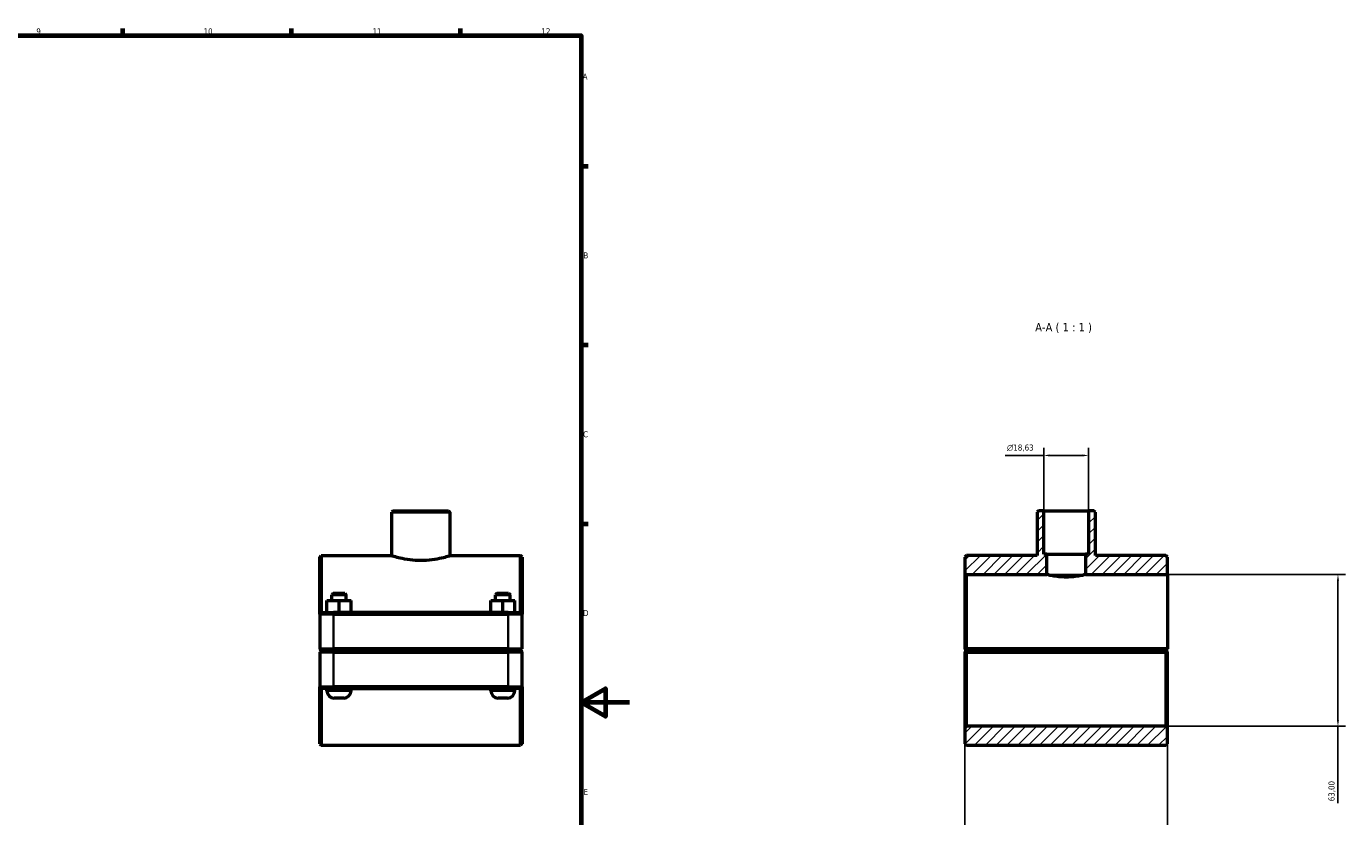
# Model space of a CAD drawing. Header units: millimetres. Extents: x 0 to 1138, y -9 to 1083.
# Tile 6 of 6: x 591 to 1138, y 250 to 578. Entities that reach past the tile are written whole.
import ezdxf

# ---------------------------------------------------------------- set-up
doc = ezdxf.new("R2010")
doc.units = ezdxf.units.MM
for name, color, linetype, lineweight in [('Border (ISO)', 7, 'Continuous', 70), ('Dimension (ISO)', 7, 'Continuous', 25), ('Hatch (ISO)', 7, 'Continuous', 18), ('Symbol (ISO)', 7, 'Continuous', 25), ('Visible (ISO)', 7, 'Continuous', 50), ('Visible Narrow (ISO)', 7, 'Continuous', 35)]:
    doc.layers.add(name, color=color, linetype=linetype, lineweight=lineweight)
doc.styles.add('Label Text (ISO)', font='tahoma.ttf')
doc.styles.add('Note Text (ISO)', font='tahoma.ttf')
doc.dimstyles.new('Default (ISO)', dxfattribs={"dimtxt": 2.5, "dimasz": 2.5, "dimexe": 3.175, "dimexo": 0, "dimgap": 0.762, "dimtad": 1, "dimrnd": 1e-08, "dimzin": 0, "dimtxsty": 'Note Text (ISO)', "dimcen": 0.09, "dimdle": 10, "dimclrd": 256, "dimclre": 256, "dimclrt": 232, "dimazin": 0, "dimtfac": 1.40208, "dimtmove": 0, "dimatfit": 3, "dimfxl": 1, "dimtolj": 1, "dimtzin": 0, "dimlwd": -1, "dimlwe": -1, "dimarcsym": 0})

# ---------------------------------------------------------------- blocks, each defined once
blk = doc.blocks.new('Borders Default Border')
at = {"layer": 'Border (ISO)'}
for p, q in [((630.75, 574), (630.75, 576.9)), ((700.83, 574), (700.83, 576.9)), ((770.92, 574), (770.92, 576.9)), ((821, 519.75), (823.9, 519.75)), ((821, 445.5), (823.9, 445.5)), ((821, 371.25), (823.9, 371.25))]:
    blk.add_line(p, q, dxfattribs=at)
at = {"layer": 'Border (ISO)', "flags": 128}
for points in [[(20, 20), (20, 574), (821, 574), (821, 20), (20, 20)], [(841, 297), (821, 297), (831, 302.77), (831, 291.23), (821, 297)]]:
    blk.add_lwpolyline(points, dxfattribs=at)
at = {"layer": 'Border (ISO)', "color": 232, "true_color": 0xca0064, "char_height": 2.5, "attachment_point": 7, "style": 'Note Text (ISO)'}
for s, insert in [('9', (594.88, 574.35)), ('10', (664.29, 574.35)), ('11', (734.37, 574.4)), ('12', (804.46, 574.4)), ('A', (821.59, 555.62)), ('B', (821.89, 481.37)), ('C', (821.73, 407.08)), ('D', (821.73, 332.88)), ('E', (821.94, 258.63))]:
    blk.add_mtext(s, dxfattribs=dict(at, insert=insert))
blk = doc.blocks.new('*D7')
at = {"layer": 'Defpoints', "color": 0, "transparency": 16777216}
for p in [(1012.91, 399.58), (1012.91, 376.61), (1031.55, 376.61)]:
    blk.add_point(p, dxfattribs=at)
at = {"layer": 'Dimension (ISO)', "transparency": 16777216}
for p, q in [((1012.91, 376.61), (1012.91, 402.75)), ((1031.55, 376.61), (1031.55, 402.75)), ((1012.91, 399.58), (996.93, 399.58)), ((1029.05, 399.58), (1015.41, 399.58))]:
    blk.add_line(p, q, dxfattribs=at)
for points in [[(1015.41, 399.99), (1015.41, 399.16), (1012.91, 399.58)], [(1029.05, 399.99), (1029.05, 399.16), (1031.55, 399.58)]]:
    blk.add_solid(points, dxfattribs=at)
at = {"layer": 'Dimension (ISO)', "color": 232, "true_color": 0xca0064, "transparency": 16777216, "insert": (997.69, 404.1), "char_height": 2.5, "attachment_point": 1, "style": 'Note Text (ISO)'}
blk.add_mtext('\\A1;\\fAIGDT|b0|i0;\\H2.5000;\\ln\\fTahoma|b0|i0;\\H2.5000;18,63', dxfattribs=at)
blk = doc.blocks.new('*D8')
at = {"layer": 'Defpoints', "color": 0, "transparency": 16777216}
for p in [(980.23, 319.29), (1064.23, 319.29), (980.23, 152.61)]:
    blk.add_point(p, dxfattribs=at)
at = {"layer": 'Dimension (ISO)', "transparency": 16777216}
for p, q in [((980.23, 319.29), (980.23, 149.44)), ((1064.23, 319.29), (1064.23, 149.44)), ((1061.73, 152.61), (982.73, 152.61))]:
    blk.add_line(p, q, dxfattribs=at)
for points in [[(982.73, 153.03), (982.73, 152.2), (980.23, 152.61)], [(1061.73, 153.03), (1061.73, 152.2), (1064.23, 152.61)]]:
    blk.add_solid(points, dxfattribs=at)
at = {"layer": 'Dimension (ISO)', "color": 232, "true_color": 0xca0064, "transparency": 16777216, "insert": (983.09, 156.56), "char_height": 2.5, "attachment_point": 1, "style": 'Note Text (ISO)'}
blk.add_mtext('\\A1;84,00', dxfattribs=at)
blk = doc.blocks.new('*D9')
at = {"layer": 'Defpoints', "color": 0, "transparency": 16777216}
for p in [(1014.23, 350.11), (1063.6, 287.11), (1135.01, 287.11)]:
    blk.add_point(p, dxfattribs=at)
at = {"layer": 'Dimension (ISO)', "transparency": 16777216}
for p, q in [((1014.23, 350.11), (1138.18, 350.11)), ((1135.01, 347.61), (1135.01, 289.61)), ((1063.6, 287.11), (1138.18, 287.11)), ((1135.01, 287.11), (1135.01, 255.22))]:
    blk.add_line(p, q, dxfattribs=at)
for points in [[(1134.59, 347.61), (1135.42, 347.61), (1135.01, 350.11)], [(1134.59, 289.61), (1135.42, 289.61), (1135.01, 287.11)]]:
    blk.add_solid(points, dxfattribs=at)
at = {"layer": 'Dimension (ISO)', "color": 232, "true_color": 0xca0064, "transparency": 16777216, "insert": (1131.07, 255.98), "char_height": 2.5, "attachment_point": 1, "rotation": 90, "style": 'Note Text (ISO)'}
blk.add_mtext('\\A1;63,00', dxfattribs=at)

msp = doc.modelspace()

# ---------------------------------------------------------------- hatches: boundary and pattern name
at = {"layer": 'Hatch (ISO)'}
h = msp.add_hatch(dxfattribs=at)
h.set_pattern_fill('ANSI31', color=256, scale=25.4, style=0)
h.set_pattern_definition([(45, (0, 0), (-2.245064, 2.245064), [])])
h.paths.add_polyline_path([(1064.2303, 279.8699), (1064.2303, 286.4849), (1063.6003, 287.1149), (980.8603, 287.1149), (980.2303, 286.4849), (980.2303, 279.8699), (980.8603, 279.2399), (1063.6003, 279.2399)])
h.paths.add_polyline_path([(1010.7501, 376.6149), (1010.1201, 375.9849), (1010.1201, 357.9899), (980.8603, 357.9899), (980.2303, 357.3599), (980.2303, 350.7449), (980.8603, 350.1149), (1014.2303, 350.1149), (1014.2303, 358.6149), (1012.9148, 358.6149), (1012.9148, 376.6149)])
h.paths.add_polyline_path([(1034.3404, 375.9849), (1033.7104, 376.6149), (1031.5458, 376.6149), (1031.5458, 358.6149), (1030.2303, 358.6149), (1030.2303, 350.1149), (1064.2303, 350.1149), (1064.2303, 357.3599), (1063.6003, 357.9899), (1034.3404, 357.9899)])

# ---------------------------------------------------------------- linework, layer by layer
at = {"layer": 'Visible (ISO)'}
for p, q in [((742.9836, 376.6149), (742.3536, 375.9849)), ((742.3536, 357.9899), (742.3536, 375.9849)), ((766.5739, 375.9849), (742.3536, 375.9849)), ((742.9836, 376.6149), (765.9439, 376.6149)), ((765.9439, 376.6149), (766.5739, 375.9849)), ((766.5739, 357.9899), (766.5739, 375.9849)), ((1010.7501, 376.6149), (1010.1201, 375.9849)), ((1010.1201, 375.9849), (1010.1201, 357.9899)), ((1012.9148, 376.6149), (1010.7501, 376.6149)), ((1012.9148, 358.6149), (1012.9148, 376.6149)), ((1012.9148, 376.6149), (1031.5458, 376.6149)), ((1033.7104, 376.6149), (1031.5458, 376.6149)), ((1031.5458, 376.6149), (1031.5458, 358.6149)), ((1034.3404, 375.9849), (1033.7104, 376.6149)), ((1034.3404, 357.9899), (1034.3404, 375.9849)), ((712.4637, 357.3599), (713.0937, 357.9899)), ((712.4637, 333.7349), (712.4637, 357.3599)), ((713.0937, 357.9899), (713.0937, 334.3649)), ((713.0937, 357.9899), (742.3536, 357.9899)), ((766.5739, 357.9899), (795.8337, 357.9899)), ((795.8337, 334.3649), (795.8337, 357.9899)), ((796.4637, 357.3599), (795.8337, 357.9899)), ((796.4637, 357.3599), (796.4637, 333.7349)), ((980.8603, 357.9899), (980.2303, 357.3599)), ((980.2303, 357.3599), (980.2303, 350.7449)), ((1010.1201, 357.9899), (980.8603, 357.9899)), ((1014.2303, 358.6149), (1012.9148, 358.6149)), ((1014.2303, 350.1149), (1014.2303, 358.6149)), ((1014.2303, 358.6149), (1030.2303, 358.6149)), ((1031.5458, 358.6149), (1030.2303, 358.6149)), ((1030.2303, 358.6149), (1030.2303, 350.1149)), ((1063.6003, 357.9899), (1034.3404, 357.9899)), ((1064.2303, 357.3599), (1063.6003, 357.9899)), ((1064.2303, 350.1149), (1064.2303, 357.3599)), ((980.2303, 350.7449), (980.8603, 350.1149)), ((980.2303, 350.7449), (980.2303, 319.2949)), ((980.8603, 350.1149), (1014.2303, 350.1149)), ((980.8603, 319.2948), (980.8603, 350.1149)), ((1030.2303, 350.1149), (1064.2303, 350.1149)), ((1064.2303, 350.1149), (1064.2303, 319.2949)), ((718.0937, 342.3649), (717.4637, 341.7349)), ((723.4637, 341.7349), (717.4637, 341.7349)), ((717.4637, 339.3649), (717.4637, 341.7349)), ((718.0937, 342.3649), (722.8337, 342.3649)), ((722.8337, 342.3649), (723.4637, 341.7349)), ((723.4637, 339.3649), (723.4637, 341.7349)), ((786.0937, 342.3649), (785.4637, 341.7349)), ((791.4637, 341.7349), (785.4637, 341.7349)), ((785.4637, 339.3649), (785.4637, 341.7349)), ((786.0937, 342.3649), (790.8337, 342.3649)), ((790.8337, 342.3649), (791.4637, 341.7349)), ((791.4637, 339.3649), (791.4637, 341.7349)), ((713.0937, 334.3649), (712.4637, 333.7349)), ((713.0937, 334.3649), (718.2637, 334.3649)), ((715.4484, 339.3649), (715.4793, 339.3649)), ((715.4484, 334.3649), (715.4484, 339.3649)), ((715.4793, 339.3649), (720.4947, 339.3649)), ((715.4793, 334.3649), (715.4793, 339.3649)), ((790.6637, 334.3649), (718.2637, 334.3649)), ((720.4947, 339.3649), (725.4791, 339.3649)), ((720.4947, 334.3649), (720.4947, 339.3649)), ((725.4791, 334.3649), (725.4791, 339.3649)), ((783.4484, 339.3649), (783.4793, 339.3649)), ((783.4484, 334.3649), (783.4484, 339.3649)), ((783.4793, 339.3649), (788.4947, 339.3649)), ((783.4793, 334.3649), (783.4793, 339.3649)), ((788.4947, 339.3649), (793.4791, 339.3649)), ((788.4947, 334.3649), (788.4947, 339.3649)), ((790.6637, 334.3649), (795.8337, 334.3649)), ((793.4791, 334.3649), (793.4791, 339.3649)), ((795.8337, 334.3649), (796.4637, 333.7349)), ((718.2637, 333.7349), (712.4637, 333.7349)), ((712.4637, 333.7349), (712.4637, 319.2949)), ((718.2637, 333.7349), (790.6637, 333.7349)), ((796.4637, 333.7349), (790.6637, 333.7349)), ((796.4637, 319.2949), (796.4637, 333.7349)), ((713.0937, 318.6649), (712.4637, 319.2949)), ((712.4637, 319.2949), (718.2637, 319.2949)), ((713.0937, 318.5649), (712.4637, 317.9349)), ((718.2637, 317.9349), (712.4637, 317.9349)), ((712.4637, 317.9349), (712.4637, 303.4949)), ((718.2637, 318.6649), (713.0937, 318.6649)), ((713.0937, 318.5649), (718.2637, 318.5649)), ((715.4637, 318.5649), (715.4637, 318.6649)), ((790.6637, 319.2949), (718.2637, 319.2949)), ((718.2637, 318.6649), (790.6637, 318.6649)), ((790.6637, 318.5649), (718.2637, 318.5649)), ((718.2637, 317.9349), (790.6637, 317.9349)), ((725.4637, 318.5649), (725.4637, 318.6649)), ((783.4637, 318.5649), (783.4637, 318.6649)), ((790.6637, 319.2949), (796.4637, 319.2949)), ((795.8337, 318.6649), (790.6637, 318.6649)), ((790.6637, 318.5649), (795.8337, 318.5649)), ((796.4637, 317.9349), (790.6637, 317.9349)), ((793.4637, 318.5649), (793.4637, 318.6649)), ((795.8337, 318.6649), (796.4637, 319.2949)), ((795.8337, 318.5649), (796.4637, 317.9349)), ((796.4637, 303.4949), (796.4637, 317.9349)), ((980.2303, 317.9349), (980.2303, 286.4849)), ((980.8603, 318.6649), (980.5461, 318.9791)), ((980.5461, 318.2507), (980.8603, 318.5649)), ((1064.2302, 319.2948), (980.8603, 319.2948)), ((980.8603, 318.6649), (1063.6003, 318.6649)), ((1063.6003, 318.5649), (980.8603, 318.5649)), ((980.8603, 287.1149), (980.8603, 317.9349)), ((980.8603, 317.9349), (1063.6003, 317.9349)), ((983.2303, 318.6649), (983.2303, 318.5649)), ((993.2303, 318.6649), (993.2303, 318.5649)), ((1051.2303, 318.6649), (1051.2303, 318.5649)), ((1061.2303, 318.6649), (1061.2303, 318.5649)), ((1064.2302, 319.2948), (1063.6003, 318.6649)), ((1063.6003, 318.5649), (1063.9145, 318.2507)), ((1063.6003, 317.9349), (1063.6003, 287.1149)), ((1064.2303, 319.2949), (1064.2302, 319.2948)), ((1064.2303, 286.4849), (1064.2303, 317.9349)), ((712.4637, 279.8699), (712.4637, 303.4949)), ((712.4637, 303.4949), (718.2637, 303.4949)), ((713.0937, 302.8649), (712.4637, 303.4949)), ((713.0937, 302.8649), (713.0937, 279.2399)), ((718.2637, 302.8649), (713.0937, 302.8649)), ((715.4637, 301.8649), (715.4637, 302.8649)), ((790.6637, 303.4949), (718.2637, 303.4949)), ((718.2637, 302.8649), (790.6637, 302.8649)), ((725.4637, 301.8649), (725.4637, 302.8649)), ((783.4637, 301.8649), (783.4637, 302.8649)), ((790.6637, 303.4949), (796.4637, 303.4949)), ((795.8337, 302.8649), (790.6637, 302.8649)), ((793.4637, 301.8649), (793.4637, 302.8649)), ((795.8337, 302.8649), (796.4637, 303.4949)), ((795.8337, 279.2399), (795.8337, 302.8649)), ((796.4637, 303.4949), (796.4637, 279.8699)), ((722.4637, 298.8649), (718.4637, 298.8649)), ((790.4637, 298.8649), (786.4637, 298.8649)), ((980.8603, 287.1149), (980.2303, 286.4849)), ((980.2303, 286.4849), (980.2303, 279.8699)), ((1063.6003, 287.1149), (980.8603, 287.1149)), ((1064.2303, 286.4849), (1063.6003, 287.1149)), ((1064.2303, 279.8699), (1064.2303, 286.4849)), ((712.4637, 279.8699), (713.0937, 279.2399)), ((713.0937, 279.2399), (795.8337, 279.2399)), ((796.4637, 279.8699), (795.8337, 279.2399)), ((980.2303, 279.8699), (980.8603, 279.2399)), ((980.8603, 279.2399), (1063.6003, 279.2399)), ((1063.6003, 279.2399), (1064.2303, 279.8699))]:
    msp.add_line(p, q, dxfattribs=at)
for centre, start, end in [((718.4637, 301.8649), 180, 270), ((722.4637, 301.8649), 270, 0), ((786.4637, 301.8649), 180, 270), ((790.4637, 301.8649), 270, 0)]:
    msp.add_arc(centre, 3, start, end, dxfattribs=at)
for points, knots in [([(742.3536, 357.9899), (742.3536, 357.9899), (742.6616, 357.8917), (743.9006, 357.5374), (744.8311, 357.2857), (746.9704, 356.8091), (748.3254, 356.552), (751.3058, 356.1851), (752.9321, 356.0813), (754.4637, 356.0813)], [5.51287637, 5.51287637, 5.51287637, 5.51287637, 5.97220679, 5.97220679, 6.4315372, 6.4315372, 6.89101952, 6.89101952, 7.35050183, 7.35050183, 7.35050183, 7.35050183]), ([(754.4637, 356.0813), (755.9954, 356.0813), (757.6217, 356.1851), (760.6021, 356.552), (761.9571, 356.8091), (764.0964, 357.2857), (765.0269, 357.5374), (766.2659, 357.8917), (766.5739, 357.9899), (766.5739, 357.9899)], [0, 0, 0, 0, 0.45948232, 0.45948232, 0.91896463, 0.91896463, 1.37829505, 1.37829505, 1.83762546, 1.83762546, 1.83762546, 1.83762546]), ([(1022.2303, 349.0821), (1021.2209, 349.0821), (1020.1475, 349.1375), (1018.1779, 349.3348), (1017.2813, 349.4736), (1015.8657, 349.732), (1015.2507, 349.8688), (1014.4329, 350.0615), (1014.2303, 350.1149), (1014.2303, 350.1149)], [0, 0, 0, 0, 0.30280588, 0.30280588, 0.60561176, 0.60561176, 0.90837246, 0.90837246, 1.21113316, 1.21113316, 1.21113316, 1.21113316]), ([(1030.2303, 350.1149), (1030.2303, 350.1149), (1030.0277, 350.0615), (1029.2099, 349.8688), (1028.5949, 349.732), (1027.1793, 349.4736), (1026.2827, 349.3348), (1024.3131, 349.1375), (1023.2396, 349.0821), (1022.2303, 349.0821)], [3.63339949, 3.63339949, 3.63339949, 3.63339949, 3.93616019, 3.93616019, 4.23892089, 4.23892089, 4.54172677, 4.54172677, 4.84453265, 4.84453265, 4.84453265, 4.84453265])]:
    msp.add_open_spline(points, degree=3, knots=knots, dxfattribs=at)
for points in [[(980.5461, 318.9791), (980.389, 319.1362), (980.2303, 319.2949)], [(980.2303, 317.9349), (980.389, 318.0935), (980.5461, 318.2507)], [(1063.9145, 318.2507), (1064.0716, 318.0935), (1064.2303, 317.9349)]]:
    msp.add_open_spline(points, degree=2, dxfattribs=at)
for points, weights in [([(980.5461, 318.9791), (980.7048, 319.1377), (980.8603, 319.2948)], [1.00580135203, 1.00874192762, 1.01164018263]), ([(980.8603, 317.9349), (980.7048, 318.092), (980.5461, 318.2507)], [1.01164018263, 1.00874192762, 1.00580135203]), ([(1063.9145, 318.2507), (1063.7558, 318.092), (1063.6003, 317.9349)], [1.00580135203, 1.00874192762, 1.01164018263])]:
    msp.add_rational_spline(points, weights, degree=2, dxfattribs=at)
at = {"layer": 'Visible Narrow (ISO)'}
for p, q in [((718.2637, 334.3334), (718.2637, 333.7664)), ((790.6637, 334.3334), (790.6637, 333.7664)), ((718.2637, 320.0169), (718.2637, 333.0129)), ((790.6637, 333.0129), (790.6637, 320.0169)), ((718.2637, 318.6964), (718.2637, 319.2634)), ((718.2637, 318.5334), (718.2637, 317.9664)), ((790.6637, 318.6964), (790.6637, 319.2634)), ((790.6637, 318.5334), (790.6637, 317.9664)), ((718.2637, 304.2169), (718.2637, 317.2129)), ((790.6637, 317.2129), (790.6637, 304.2169)), ((715.5253, 301.8649), (725.4022, 301.8649)), ((718.2637, 302.8964), (718.2637, 303.4634)), ((783.5253, 301.8649), (793.4022, 301.8649)), ((790.6637, 302.8964), (790.6637, 303.4634))]:
    msp.add_line(p, q, dxfattribs=at)

# ---------------------------------------------------------------- block references
msp.add_blockref('Borders Default Border', (0, 0))

# ---------------------------------------------------------------- texts
at = {"layer": 'Symbol (ISO)', "insert": (1009.3679, 450.4274), "char_height": 3.5, "attachment_point": 7, "style": 'Label Text (ISO)'}
msp.add_mtext('A-A ( 1 : 1 )', dxfattribs=at)

# ---------------------------------------------------------------- dimensions: what is measured, and where the dimension line sits
at = {"layer": 'Dimension (ISO)'}
dim = msp.add_linear_dim(base=(1012.9148, 399.5782), p1=(1031.5458, 376.6149), p2=(1012.9148, 376.6149), angle=180, text='\\fAIGDT|b0|i0;\\H2.5000;\\ln\\fTahoma|b0|i0;\\H2.5000;<>', dimstyle='Default (ISO)', override={"dimdec": 2, "dimtp": 0, "dimtm": 0, "dimtdec": 2, "dimtofl": 0, "dimatfit": 2}, dxfattribs=at)
dim.commit()
dim.dimension.update_dxf_attribs({"geometry": '*D7', "text_midpoint": (1003.2178, 399.5782), "dimtype": 160})
dim = msp.add_linear_dim(base=(1135.0061, 287.1149), p1=(1014.2303, 350.1149), p2=(1063.6003, 287.1149), angle=270, dimstyle='Default (ISO)', override={"dimdec": 2, "dimtp": 0, "dimtm": 0, "dimtdec": 2, "dimtofl": 0, "dimatfit": 2}, dxfattribs=at)
dim.commit()
dim.dimension.update_dxf_attribs({"geometry": '*D9', "text_midpoint": (1135.0061, 260.1149), "dimtype": 160})
dim = msp.add_linear_dim(base=(980.2303, 152.6148), p1=(1064.2303, 319.2949), p2=(980.2303, 319.2949), dimstyle='Default (ISO)', override={"dimdec": 2, "dimtp": 0, "dimtm": 0, "dimtdec": 2, "dimtofl": 0, "dimatfit": 1}, dxfattribs=at)
dim.commit()
dim.dimension.update_dxf_attribs({"geometry": '*D8', "text_midpoint": (987.2303, 152.6148), "dimtype": 160})

doc.saveas('drawing.dxf')
